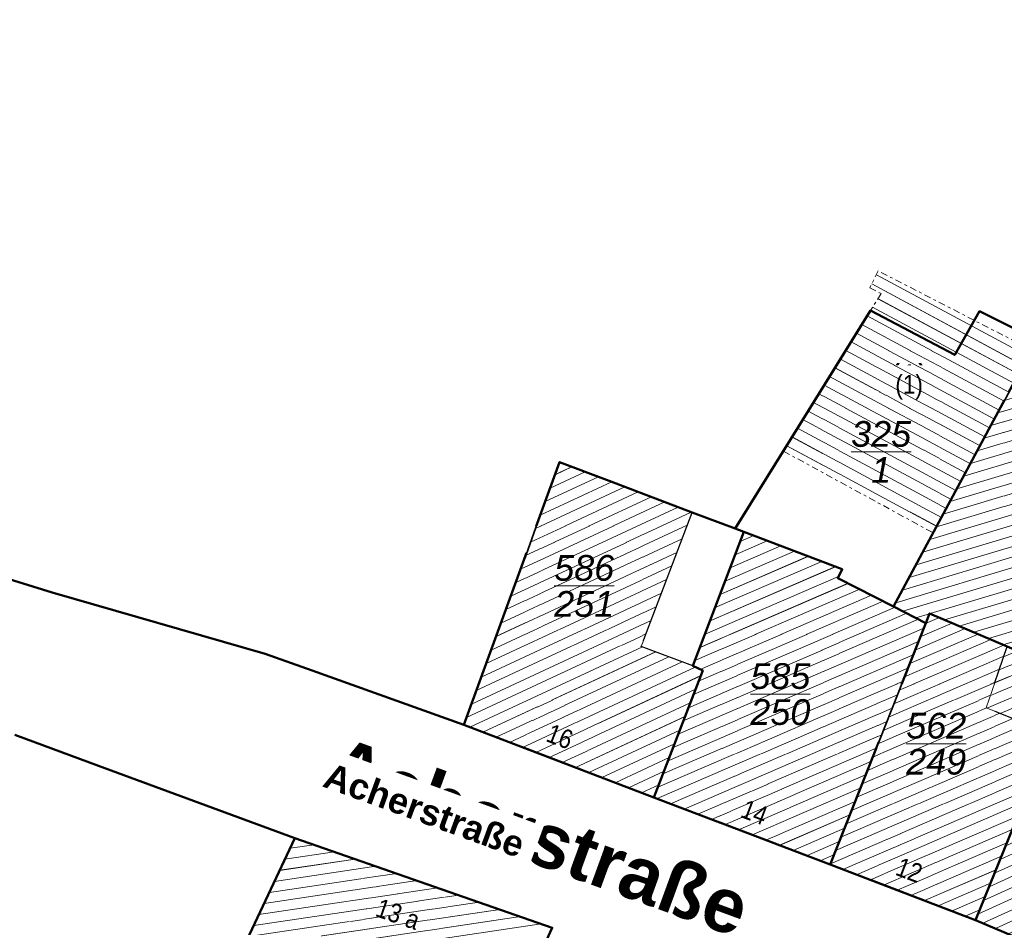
# Model space of a CAD drawing. Header units: millimetres. Extents: x 32365810 to 32368499, y 5620272 to 5622478.
# Tile 81 of 249: x 32366451 to 32366487, y 5620742 to 5620776. Entities that reach past the tile are written whole.
import ezdxf

# ---------------------------------------------------------------- set-up
doc = ezdxf.new("R2010")
doc.units = ezdxf.units.MM
for name, pattern in [('1600.1047', [0]), ('1600.2028', [0]), ('1600.2505', [0]), ('1600.8201', [0.5, 0.25, -0.125, 0, -0.125])]:
    doc.linetypes.add(name, pattern=pattern)
doc.layers.get('0').update_dxf_attribs({"color": 1, "linetype": 'CONTINUOUS'})
for name, color, linetype in [('_K_Ebene 32', 251, 'CONTINUOUS'), ('_K_Gebäude', 251, 'CONTINUOUS'), ('_K_Lagebezeichnungen', 251, 'CONTINUOUS'), ('Ebene 32', 7, 'CONTINUOUS')]:
    doc.layers.add(name, color=color, linetype=linetype)
doc.layers.add('_K_Flurstücke_Grenzpunkte', color=251, linetype='CONTINUOUS', lineweight=50)
for name, color, linetype, transparency in [('Flurstücke_Grenzpunkte', 11, 'CONTINUOUS', 0.75), ('Gebäude', 31, 'CONTINUOUS', 0.75), ('Lagebezeichnungen', 12, 'CONTINUOUS', 0.75)]:
    doc.layers.add(name, color=color, linetype=linetype, transparency=transparency)
doc.styles.add('Flurstücksnummer - K 10 700', font='ariali.ttf')
doc.styles.add('Hausnummern NRW', font='arial.ttf', dxfattribs={"width": 0.85})
doc.styles.add('Name - Bauwerken u. Einrichtungen - F 10', font='arialbd.ttf')

# ---------------------------------------------------------------- blocks, each defined once
blk = doc.blocks.new('O968')
at = {"layer": 'Flurstücke_Grenzpunkte', "color": 7, "linetype": '1600.2028', "lineweight": 35}
for p, q in [((32365984.665, 5622111.432), (32365984.525, 5622111.077)), ((32365987.528, 5622110.211), (32365984.665, 5622111.432)), ((32365984.525, 5622111.077), (32365980.988, 5622102.155)), ((32365988.984, 5622109.591), (32365987.528, 5622110.211)), ((32365988.801, 5622109.251), (32365988.984, 5622109.591)), ((32365989.936, 5622108.92), (32365988.801, 5622109.251)), ((32365989.149, 5622106.979), (32365989.936, 5622108.92)), ((32365988.82, 5622106.167), (32365989.149, 5622106.979)), ((32365986.362, 5622100.105), (32365988.82, 5622106.167)), ((32365980.988, 5622102.155), (32365986.362, 5622100.105))]:
    blk.add_line(p, q, dxfattribs=at)
at = {"layer": 'Flurstücke_Grenzpunkte', "color": 7, "lineweight": 18, "insert": (32365984.909, 5622106.621), "char_height": 0.95, "attachment_point": 5, "line_spacing_factor": 0.69, "style": 'Flurstücksnummer - K 10 700', "bg_fill": 2}
blk.add_mtext('\\S562/249;', dxfattribs=at)
blk = doc.blocks.new('O982')
at = {"layer": 'Flurstücke_Grenzpunkte', "color": 7, "linetype": '1600.2028', "lineweight": 35}
for p, q in [((32365989.149, 5622106.979), (32365989.936, 5622108.92)), ((32365992.39, 5622107.93), (32365989.936, 5622108.92)), ((32365993.935, 5622107.308), (32365992.39, 5622107.93)), ((32365993.935, 5622107.308), (32365995.527, 5622106.666)), ((32365988.82, 5622106.167), (32365989.149, 5622106.979)), ((32365995.527, 5622106.666), (32365992.176, 5622097.646)), ((32365986.362, 5622100.105), (32365988.82, 5622106.167)), ((32365986.362, 5622100.105), (32365992.176, 5622097.646))]:
    blk.add_line(p, q, dxfattribs=at)
at = {"layer": 'Flurstücke_Grenzpunkte', "color": 7, "lineweight": 18, "insert": (32365990.917, 5622102.262), "char_height": 0.95, "attachment_point": 8, "line_spacing_factor": 0.69, "style": 'Flurstücksnummer - K 10 700', "bg_fill": 2}
blk.add_mtext('1259', dxfattribs=at)
blk = doc.blocks.new('O992')
at = {"layer": 'Flurstücke_Grenzpunkte', "color": 7, "linetype": '1600.2028', "lineweight": 35}
for p, q in [((32365961.228, 5622103.136), (32365956.504, 5622093.117)), ((32365970.728, 5622099.825), (32365961.228, 5622103.136))]:
    blk.add_line(p, q, dxfattribs=at)
blk = doc.blocks.new('O1065')
at = {"layer": 'Flurstücke_Grenzpunkte', "color": 7, "linetype": '1600.2028', "lineweight": 35}
for p, q in [((32365994.993, 5622133.359), (32365988.631, 5622121.531)), ((32366000.648, 5622131.201), (32365994.993, 5622133.359)), ((32365993.753, 5622118.426), (32366000.648, 5622131.201)), ((32365988.631, 5622121.531), (32365988.434, 5622121.164)), ((32365988.434, 5622121.164), (32365983.337, 5622111.685)), ((32365988.984, 5622109.591), (32365993.753, 5622118.426)), ((32365983.337, 5622111.685), (32365984.525, 5622111.077)), ((32365984.665, 5622111.432), (32365984.525, 5622111.077)), ((32365987.528, 5622110.211), (32365984.665, 5622111.432)), ((32365988.984, 5622109.591), (32365987.528, 5622110.211))]:
    blk.add_line(p, q, dxfattribs=at)
at = {"layer": 'Flurstücke_Grenzpunkte', "color": 7, "lineweight": 18, "insert": (32365989.565, 5622117.416), "char_height": 0.95, "attachment_point": 5, "line_spacing_factor": 0.69, "style": 'Flurstücksnummer - K 10 700', "bg_fill": 2}
blk.add_mtext('\\S325/2;', dxfattribs=at)
blk = doc.blocks.new('O1370')
at = {"layer": 'Flurstücke_Grenzpunkte', "color": 7, "linetype": '1600.2028', "lineweight": 35}
for p, q in [((32365971.001, 5622117.02), (32365967.461, 5622107.313)), ((32365972.837, 5622116.324), (32365971.001, 5622117.02)), ((32365975.893, 5622115.165), (32365972.837, 5622116.324)), ((32365977.481, 5622114.564), (32365975.893, 5622115.165)), ((32365975.924, 5622109.491), (32365977.805, 5622114.442)), ((32365977.805, 5622114.442), (32365977.481, 5622114.564)), ((32365974.484, 5622104.635), (32365976.285, 5622109.323)), ((32365976.285, 5622109.323), (32365975.924, 5622109.491)), ((32365967.461, 5622107.313), (32365974.484, 5622104.635))]:
    blk.add_line(p, q, dxfattribs=at)
at = {"layer": 'Flurstücke_Grenzpunkte', "color": 7, "lineweight": 18, "insert": (32365971.909, 5622112.448), "char_height": 0.95, "attachment_point": 5, "line_spacing_factor": 0.69, "style": 'Flurstücksnummer - K 10 700', "bg_fill": 2}
blk.add_mtext('\\S586/251;', dxfattribs=at)
blk = doc.blocks.new('O1556')
at = {"layer": 'Flurstücke_Grenzpunkte', "color": 7, "linetype": '1600.2028', "lineweight": 35}
for p, q in [((32365952.255, 5622112.21), (32365947.769, 5622113.591)), ((32365960.129, 5622109.941), (32365952.255, 5622112.21)), ((32365961.861, 5622109.32), (32365960.129, 5622109.941)), ((32365967.461, 5622107.313), (32365961.861, 5622109.32)), ((32365967.461, 5622107.313), (32365974.484, 5622104.635)), ((32365950.88, 5622106.946), (32365951.649, 5622106.663)), ((32365951.649, 5622106.663), (32365954.2, 5622105.723)), ((32365954.2, 5622105.723), (32365961.228, 5622103.136)), ((32365980.988, 5622102.155), (32365974.484, 5622104.635)), ((32365970.728, 5622099.825), (32365961.228, 5622103.136)), ((32365980.988, 5622102.155), (32365986.362, 5622100.105)), ((32365986.362, 5622100.105), (32365992.176, 5622097.646))]:
    blk.add_line(p, q, dxfattribs=at)
blk = doc.blocks.new('O1596')
at = {"layer": 'Flurstücke_Grenzpunkte', "color": 7, "linetype": '1600.2028', "lineweight": 35}
for p, q in [((32365982.488, 5622122.623), (32365979.813, 5622118.316)), ((32365985.593, 5622120.981), (32365982.488, 5622122.623)), ((32365986.512, 5622122.593), (32365985.593, 5622120.981)), ((32365988.631, 5622121.531), (32365986.512, 5622122.593)), ((32365988.631, 5622121.531), (32365988.434, 5622121.164)), ((32365988.434, 5622121.164), (32365983.337, 5622111.685)), ((32365979.813, 5622118.316), (32365977.481, 5622114.564)), ((32365977.805, 5622114.442), (32365977.481, 5622114.564)), ((32365977.805, 5622114.442), (32365981.442, 5622113.063)), ((32365981.442, 5622113.063), (32365981.272, 5622112.74)), ((32365981.272, 5622112.74), (32365983.337, 5622111.685))]:
    blk.add_line(p, q, dxfattribs=at)
at = {"layer": 'Flurstücke_Grenzpunkte', "color": 7, "lineweight": 18, "insert": (32365982.875, 5622117.395), "char_height": 0.95, "attachment_point": 5, "line_spacing_factor": 0.69, "style": 'Flurstücksnummer - K 10 700', "bg_fill": 2}
blk.add_mtext('\\S325/1;', dxfattribs=at)
blk = doc.blocks.new('O1971')
at = {"layer": 'Flurstücke_Grenzpunkte', "color": 7, "linetype": '1600.2028', "lineweight": 35}
for p, q in [((32365975.924, 5622109.491), (32365977.805, 5622114.442)), ((32365977.805, 5622114.442), (32365981.442, 5622113.063)), ((32365981.442, 5622113.063), (32365981.272, 5622112.74)), ((32365981.272, 5622112.74), (32365983.337, 5622111.685)), ((32365983.337, 5622111.685), (32365984.525, 5622111.077)), ((32365984.525, 5622111.077), (32365980.988, 5622102.155)), ((32365974.484, 5622104.635), (32365976.285, 5622109.323)), ((32365976.285, 5622109.323), (32365975.924, 5622109.491)), ((32365980.988, 5622102.155), (32365974.484, 5622104.635))]:
    blk.add_line(p, q, dxfattribs=at)
at = {"layer": 'Flurstücke_Grenzpunkte', "color": 7, "lineweight": 18, "insert": (32365979.153, 5622108.454), "char_height": 0.95, "attachment_point": 5, "line_spacing_factor": 0.69, "style": 'Flurstücksnummer - K 10 700', "bg_fill": 2}
blk.add_mtext('\\S585/250;', dxfattribs=at)
blk = doc.blocks.new('O2193')
at = {"layer": 'Gebäude', "color": 7, "linetype": '1600.2505', "lineweight": 18}
for p, q in [((32365977.805, 5622114.442), (32365975.924, 5622109.491)), ((32365981.442, 5622113.063), (32365977.805, 5622114.442)), ((32365981.272, 5622112.74), (32365981.442, 5622113.063)), ((32365983.337, 5622111.685), (32365981.272, 5622112.74)), ((32365984.525, 5622111.077), (32365983.337, 5622111.685)), ((32365980.988, 5622102.155), (32365984.525, 5622111.077)), ((32365976.285, 5622109.323), (32365974.484, 5622104.635)), ((32365975.924, 5622109.491), (32365976.285, 5622109.323)), ((32365974.484, 5622104.635), (32365980.988, 5622102.155))]:
    blk.add_line(p, q, dxfattribs=at)
at = {"layer": 'Lagebezeichnungen', "color": 7, "lineweight": 18, "insert": (32365978.074, 5622103.76), "char_height": 0.7, "attachment_point": 8, "rotation": 339.135, "line_spacing_factor": 0.69, "style": 'Hausnummern NRW', "bg_fill": 2}
blk.add_mtext('14', dxfattribs=at)
blk = doc.blocks.new('O2304')
at = {"layer": 'Gebäude', "color": 7, "linetype": '1600.2505', "lineweight": 18}
for p, q in [((32365971.001, 5622117.02), (32365967.461, 5622107.313)), ((32365972.837, 5622116.324), (32365971.001, 5622117.02)), ((32365975.893, 5622115.165), (32365972.837, 5622116.324)), ((32365974.015, 5622110.216), (32365975.893, 5622115.165)), ((32365975.924, 5622109.491), (32365974.015, 5622110.216)), ((32365976.285, 5622109.323), (32365974.484, 5622104.635)), ((32365975.924, 5622109.491), (32365976.285, 5622109.323)), ((32365967.461, 5622107.313), (32365974.484, 5622104.635))]:
    blk.add_line(p, q, dxfattribs=at)
at = {"layer": 'Lagebezeichnungen', "color": 7, "lineweight": 18, "insert": (32365970.884, 5622106.553), "char_height": 0.7, "attachment_point": 8, "rotation": 339.135, "line_spacing_factor": 0.69, "style": 'Hausnummern NRW', "bg_fill": 2}
blk.add_mtext('16', dxfattribs=at)
blk = doc.blocks.new('O2479')
at = {"layer": 'Gebäude', "color": 7, "linetype": '1600.2505', "lineweight": 18}
for p, q in [((32365987.528, 5622110.211), (32365986.76, 5622107.948)), ((32365988.984, 5622109.591), (32365987.528, 5622110.211)), ((32365988.801, 5622109.251), (32365988.984, 5622109.591)), ((32365989.936, 5622108.92), (32365988.801, 5622109.251)), ((32365989.149, 5622106.979), (32365989.936, 5622108.92)), ((32365986.76, 5622107.948), (32365989.149, 5622106.979))]:
    blk.add_line(p, q, dxfattribs=at)
at = {"layer": 'Ebene 32', "color": 7, "lineweight": 18, "insert": (32365988.47, 5622108.441), "char_height": 0.7, "attachment_point": 8, "line_spacing_factor": 0.69, "style": 'Hausnummern NRW', "bg_fill": 2}
blk.add_mtext('(1)', dxfattribs=at)
blk = doc.blocks.new('O2648')
at = {"layer": 'Gebäude', "color": 7, "linetype": '1600.2505', "lineweight": 18}
for p, q in [((32365984.665, 5622111.432), (32365984.525, 5622111.077)), ((32365987.528, 5622110.211), (32365984.665, 5622111.432)), ((32365980.988, 5622102.155), (32365984.525, 5622111.077)), ((32365987.528, 5622110.211), (32365986.76, 5622107.948)), ((32365986.76, 5622107.948), (32365989.149, 5622106.979)), ((32365988.82, 5622106.167), (32365989.149, 5622106.979)), ((32365986.362, 5622100.105), (32365988.82, 5622106.167)), ((32365980.988, 5622102.155), (32365986.362, 5622100.105))]:
    blk.add_line(p, q, dxfattribs=at)
at = {"layer": 'Lagebezeichnungen', "color": 7, "lineweight": 18, "insert": (32365983.791, 5622101.627), "char_height": 0.7, "attachment_point": 8, "rotation": 339.135, "line_spacing_factor": 0.69, "style": 'Hausnummern NRW', "bg_fill": 2}
blk.add_mtext('12', dxfattribs=at)
blk = doc.blocks.new('O2768')
at = {"layer": 'Gebäude', "color": 7, "linetype": '1600.8201', "lineweight": 18}
for p, q in [((32365982.771, 5622124.08), (32365982.453, 5622123.461)), ((32365988.434, 5622121.164), (32365982.771, 5622124.08)), ((32365982.453, 5622123.461), (32365982.873, 5622123.243)), ((32365982.873, 5622123.243), (32365982.488, 5622122.623)), ((32365982.488, 5622122.623), (32365979.813, 5622118.316)), ((32365984.797, 5622114.407), (32365988.434, 5622121.164)), ((32365979.813, 5622118.316), (32365979.27, 5622117.424)), ((32365979.27, 5622117.424), (32365984.797, 5622114.407))]:
    blk.add_line(p, q, dxfattribs=at)
at = {"layer": 'Ebene 32', "color": 7, "lineweight": 18, "insert": (32365983.909, 5622119.332), "char_height": 0.7, "attachment_point": 8, "line_spacing_factor": 0.69, "style": 'Hausnummern NRW', "bg_fill": 2}
blk.add_mtext('(1)', dxfattribs=at)
blk = doc.blocks.new('O2911')
at = {"layer": 'Gebäude', "color": 7, "linetype": '1600.2505', "lineweight": 18}
for p, q in [((32365961.228, 5622103.136), (32365956.504, 5622093.117)), ((32365970.728, 5622099.825), (32365961.228, 5622103.136))]:
    blk.add_line(p, q, dxfattribs=at)
at = {"layer": 'Lagebezeichnungen', "color": 7, "lineweight": 18, "insert": (32365964.914, 5622099.991), "char_height": 0.7, "attachment_point": 8, "rotation": 340.786, "line_spacing_factor": 0.69, "style": 'Hausnummern NRW', "bg_fill": 2}
blk.add_mtext('13 a', dxfattribs=at)
blk = doc.blocks.new('O3137')
at = {"layer": 'Gebäude', "color": 7, "linetype": '1600.2505', "lineweight": 18}
for p, q in [((32365992.39, 5622107.93), (32365991.338, 5622105.323)), ((32365992.39, 5622107.93), (32365993.935, 5622107.308)), ((32365995.527, 5622106.666), (32365993.935, 5622107.308)), ((32365992.176, 5622097.646), (32365995.527, 5622106.666)), ((32365986.362, 5622100.105), (32365988.82, 5622106.167)), ((32365991.338, 5622105.323), (32365988.82, 5622106.167)), ((32365986.362, 5622100.105), (32365992.176, 5622097.646))]:
    blk.add_line(p, q, dxfattribs=at)
at = {"layer": 'Lagebezeichnungen', "color": 7, "lineweight": 18, "insert": (32365989.7, 5622099.286), "char_height": 0.7, "attachment_point": 8, "rotation": 337.102, "line_spacing_factor": 0.69, "style": 'Hausnummern NRW', "bg_fill": 2}
blk.add_mtext('10', dxfattribs=at)
blk = doc.blocks.new('O3211')
at = {"layer": 'Gebäude', "color": 7, "linetype": '1600.2505', "lineweight": 18}
for p, q in [((32365988.434, 5622121.164), (32365983.337, 5622111.685)), ((32365988.434, 5622121.164), (32365993.753, 5622118.426)), ((32365993.753, 5622118.426), (32365988.984, 5622109.591)), ((32365984.525, 5622111.077), (32365983.337, 5622111.685)), ((32365984.665, 5622111.432), (32365984.525, 5622111.077)), ((32365987.528, 5622110.211), (32365984.665, 5622111.432)), ((32365988.984, 5622109.591), (32365987.528, 5622110.211))]:
    blk.add_line(p, q, dxfattribs=at)
at = {"layer": 'Ebene 32', "color": 7, "lineweight": 18, "insert": (32365988.554, 5622115.441), "char_height": 0.7, "attachment_point": 8, "line_spacing_factor": 0.69, "style": 'Hausnummern NRW', "bg_fill": 2}
blk.add_mtext('(1)', dxfattribs=at)
blk = doc.blocks.new('*X1095')
at = {"color": 253, "linetype": '1600.1047', "lineweight": 18, "true_color": 0xb2b2b2}
for p, q in [((32365978.168478, 5622114.304184), (32365977.67094, 5622114.089138)), ((32365979.175477, 5622113.922372), (32365977.299531, 5622113.111551)), ((32365978.671978, 5622114.113278), (32365977.485235, 5622113.600344)), ((32365979.678977, 5622113.731465), (32365977.113827, 5622112.622757)), ((32365980.685976, 5622113.349653), (32365976.742419, 5622111.645169)), ((32365980.182476, 5622113.540559), (32365976.928123, 5622112.133963)), ((32365981.189475, 5622113.158747), (32365976.556715, 5622111.156376)), ((32365981.656515, 5622112.543553), (32365976.185307, 5622110.178788)), ((32365981.303263, 5622112.799399), (32365976.371011, 5622110.667582)), ((32365982.089684, 5622112.322249), (32365975.999603, 5622109.689995)), ((32365982.956022, 5622111.87964), (32365976.134497, 5622108.931241)), ((32365982.522853, 5622112.100944), (32365976.193845, 5622109.365421)), ((32365983.821904, 5622111.436834), (32365975.758108, 5622107.951501)), ((32365983.389143, 5622111.658314), (32365975.946303, 5622108.441371)), ((32365984.254665, 5622111.215353), (32365975.569913, 5622107.461631)), ((32365984.451645, 5622110.891962), (32365975.381719, 5622106.971761)), ((32365984.2562, 5622110.398959), (32365975.193524, 5622106.48189)), ((32365984.060756, 5622109.905955), (32365975.00533, 5622105.99202)), ((32365983.865312, 5622109.412952), (32365974.817135, 5622105.50215)), ((32365983.669867, 5622108.919948), (32365974.628941, 5622105.01228)), ((32365983.474423, 5622108.426944), (32365974.599417, 5622104.590991)), ((32365983.278979, 5622107.933941), (32365975.101589, 5622104.399511)), ((32365983.083535, 5622107.440937), (32365975.603761, 5622104.208031)), ((32365982.88809, 5622106.947934), (32365976.105933, 5622104.016551)), ((32365982.692646, 5622106.45493), (32365976.608105, 5622103.825071)), ((32365982.497202, 5622105.961926), (32365977.110277, 5622103.633591)), ((32365982.301757, 5622105.468923), (32365977.612449, 5622103.44211)), ((32365982.106313, 5622104.975919), (32365978.114621, 5622103.25063)), ((32365981.910869, 5622104.482915), (32365978.616793, 5622103.05915)), ((32365981.715425, 5622103.989912), (32365979.118965, 5622102.86767)), ((32365981.51998, 5622103.496908), (32365979.621136, 5622102.67619)), ((32365981.324536, 5622103.003905), (32365980.123308, 5622102.48471)), ((32365981.129092, 5622102.510901), (32365980.62548, 5622102.29323))]:
    blk.add_line(p, q, dxfattribs=at)
blk = doc.blocks.new('*X1127')
at = {"color": 253, "linetype": '1600.1047', "lineweight": 18, "true_color": 0xb2b2b2}
for p, q in [((32365971.456721, 5622116.847243), (32365970.831922, 5622116.556373)), ((32365972.436197, 5622116.475939), (32365970.468525, 5622115.559906)), ((32365971.946459, 5622116.661591), (32365970.650223, 5622116.058139)), ((32365973.415556, 5622116.10458), (32365970.105128, 5622114.563438)), ((32365972.925916, 5622116.290278), (32365970.286827, 5622115.061672)), ((32365973.905196, 5622115.918883), (32365969.92343, 5622114.065205)), ((32365974.884475, 5622115.547487), (32365969.560033, 5622113.068738)), ((32365974.394835, 5622115.733185), (32365969.741731, 5622113.566971)), ((32365975.863754, 5622115.176091), (32365969.196636, 5622112.07227)), ((32365975.374115, 5622115.361789), (32365969.378334, 5622112.570504)), ((32365975.713741, 5622114.692609), (32365969.014937, 5622111.574037)), ((32365975.523096, 5622114.19021), (32365968.833239, 5622111.075803)), ((32365975.33245, 5622113.687811), (32365968.65154, 5622110.57757)), ((32365975.141805, 5622113.185412), (32365968.469842, 5622110.079336)), ((32365974.951159, 5622112.683013), (32365968.288144, 5622109.581103)), ((32365974.760513, 5622112.180615), (32365968.106445, 5622109.082869)), ((32365974.569868, 5622111.678216), (32365967.924747, 5622108.584635)), ((32365974.379222, 5622111.175817), (32365967.743048, 5622108.086402)), ((32365974.188577, 5622110.673418), (32365967.56135, 5622107.588168)), ((32365974.058811, 5622110.199361), (32365967.679683, 5622107.229612)), ((32365974.548146, 5622110.013522), (32365968.168129, 5622107.043358)), ((32365975.037481, 5622109.827682), (32365968.656575, 5622106.857105)), ((32365975.526816, 5622109.641842), (32365969.145021, 5622106.670851)), ((32365976.007678, 5622109.452058), (32365969.633467, 5622106.484598)), ((32365976.212258, 5622109.133654), (32365970.121913, 5622106.298345)), ((32365976.018736, 5622108.629916), (32365970.610359, 5622106.112091)), ((32365975.825214, 5622108.126178), (32365971.098805, 5622105.925838)), ((32365975.631692, 5622107.62244), (32365971.587251, 5622105.739584)), ((32365975.438169, 5622107.118701), (32365972.075697, 5622105.553331)), ((32365975.244647, 5622106.614963), (32365972.564143, 5622105.367077)), ((32365975.051125, 5622106.111225), (32365973.052589, 5622105.180824)), ((32365974.857603, 5622105.607487), (32365973.541035, 5622104.99457)), ((32365974.66408, 5622105.103749), (32365974.029481, 5622104.808317))]:
    blk.add_line(p, q, dxfattribs=at)
blk = doc.blocks.new('*X1178')
at = {"color": 253, "linetype": '1600.1047', "lineweight": 18, "true_color": 0xb2b2b2}
for p, q in [((32365987.397188, 5622109.825548), (32365987.916991, 5622110.045358)), ((32365987.074532, 5622108.874804), (32365988.876463, 5622109.636792)), ((32365987.23586, 5622109.350176), (32365988.396727, 5622109.841075)), ((32365986.913203, 5622108.399431), (32365988.875556, 5622109.229257)), ((32365986.78475, 5622107.937961), (32365989.445394, 5622109.063075)), ((32365987.276192, 5622107.738628), (32365989.908296, 5622108.851673)), ((32365987.767634, 5622107.539295), (32365989.70905, 5622108.360267)), ((32365988.259076, 5622107.339961), (32365989.509804, 5622107.86886)), ((32365988.750518, 5622107.140628), (32365989.310557, 5622107.377453))]:
    blk.add_line(p, q, dxfattribs=at)
blk = doc.blocks.new('*X1228')
at = {"color": 253, "linetype": '1600.1047', "lineweight": 18, "true_color": 0xb2b2b2}
for p, q in [((32365985.502742, 5622111.074723), (32365984.321735, 5622110.564269)), ((32365985.026987, 5622111.277621), (32365984.517179, 5622111.057273)), ((32365986.454252, 5622110.668928), (32365983.930847, 5622109.578262)), ((32365985.978497, 5622110.871825), (32365984.126291, 5622110.071265)), ((32365986.930007, 5622110.46603), (32365983.735402, 5622109.085258)), ((32365987.405762, 5622110.263132), (32365983.539958, 5622108.592254)), ((32365987.40727, 5622109.855255), (32365983.344514, 5622108.099251)), ((32365987.244794, 5622109.376501), (32365983.149069, 5622107.606247)), ((32365987.082318, 5622108.897747), (32365982.953625, 5622107.113244)), ((32365986.919842, 5622108.418992), (32365982.758181, 5622106.62024)), ((32365987.255509, 5622107.747017), (32365982.367292, 5622105.634233)), ((32365986.767905, 5622107.944794), (32365982.562737, 5622106.127236)), ((32365987.743113, 5622107.54924), (32365982.171848, 5622105.141229)), ((32365988.718321, 5622107.153687), (32365981.780959, 5622104.155222)), ((32365988.230717, 5622107.351464), (32365981.976404, 5622104.648226)), ((32365989.125573, 5622106.921181), (32365981.585515, 5622103.662218)), ((32365988.924907, 5622106.425921), (32365981.390071, 5622103.169215)), ((32365988.724154, 5622105.930622), (32365981.194627, 5622102.676211)), ((32365988.523306, 5622105.435283), (32365980.999182, 5622102.183207)), ((32365988.322457, 5622104.939943), (32365981.461345, 5622101.974435)), ((32365988.121608, 5622104.444604), (32365981.963417, 5622101.782911)), ((32365987.92076, 5622103.949264), (32365982.465488, 5622101.591388)), ((32365987.719911, 5622103.453925), (32365982.96756, 5622101.399864)), ((32365987.519062, 5622102.958585), (32365983.469632, 5622101.208341)), ((32365987.318214, 5622102.463246), (32365983.971703, 5622101.016818)), ((32365987.117365, 5622101.967906), (32365984.473775, 5622100.825294)), ((32365986.916517, 5622101.472567), (32365984.975847, 5622100.633771)), ((32365986.715668, 5622100.977227), (32365985.477918, 5622100.442247)), ((32365986.514819, 5622100.481888), (32365985.97999, 5622100.250724))]:
    blk.add_line(p, q, dxfattribs=at)
blk = doc.blocks.new('*X1262')
at = {"color": 253, "linetype": '1600.1047', "lineweight": 18, "true_color": 0xb2b2b2}
for p, q in [((32365988.303982, 5622120.922447), (32365982.698795, 5622123.939449)), ((32365988.126247, 5622120.592242), (32365982.527404, 5622123.60583)), ((32365987.948512, 5622120.262037), (32365982.757085, 5622123.056332)), ((32365987.770777, 5622119.931832), (32365982.55888, 5622122.737145)), ((32365987.593042, 5622119.601627), (32365982.360658, 5622122.417968)), ((32365987.415307, 5622119.271422), (32365982.162426, 5622122.098795)), ((32365987.237572, 5622118.941217), (32365981.964194, 5622121.779623)), ((32365987.059837, 5622118.611012), (32365981.765962, 5622121.460451)), ((32365986.882102, 5622118.280807), (32365981.56773, 5622121.141279)), ((32365986.526632, 5622117.620398), (32365981.171265, 5622120.502934)), ((32365986.704367, 5622117.950602), (32365981.369497, 5622120.822106)), ((32365986.348897, 5622117.290193), (32365980.973033, 5622120.183762)), ((32365986.171163, 5622116.959988), (32365980.774801, 5622119.86459)), ((32365985.993428, 5622116.629783), (32365980.576569, 5622119.545417)), ((32365985.815693, 5622116.299578), (32365980.378337, 5622119.226245)), ((32365985.637958, 5622115.969373), (32365980.180105, 5622118.907073)), ((32365985.460223, 5622115.639168), (32365979.981872, 5622118.5879)), ((32365985.104753, 5622114.978758), (32365979.588813, 5622117.947723)), ((32365985.282488, 5622115.308963), (32365979.78408, 5622118.268492)), ((32365984.927018, 5622114.648553), (32365979.393547, 5622117.626954))]:
    blk.add_line(p, q, dxfattribs=at)
blk = doc.blocks.new('*X1304')
at = {"color": 253, "linetype": '1600.1047', "lineweight": 18, "true_color": 0xb2b2b2}
for p, q in [((32365961.93055, 5622102.891143), (32365961.050773, 5622102.760125)), ((32365963.454872, 5622102.359876), (32365960.666245, 5622101.944589)), ((32365962.692711, 5622102.62551), (32365960.858509, 5622102.352357)), ((32365964.217033, 5622102.094243), (32365960.473981, 5622101.536821)), ((32365965.741355, 5622101.562977), (32365960.089452, 5622100.721286)), ((32365964.979194, 5622101.82861), (32365960.281716, 5622101.129054)), ((32365966.503516, 5622101.297344), (32365959.897188, 5622100.313518)), ((32365967.265677, 5622101.031711), (32365959.704924, 5622099.90575)), ((32365968.789999, 5622100.500444), (32365959.320395, 5622099.090214)), ((32365968.027838, 5622100.766077), (32365959.51266, 5622099.497982)), ((32365969.55216, 5622100.234811), (32365959.128131, 5622098.682447)), ((32365970.314321, 5622099.969178), (32365958.935867, 5622098.274679))]:
    blk.add_line(p, q, dxfattribs=at)
blk = doc.blocks.new('*X1370')
at = {"color": 253, "linetype": '1600.1047', "lineweight": 18, "true_color": 0xb2b2b2}
for p, q in [((32365992.795683, 5622107.766676), (32365992.217105, 5622107.501542)), ((32365993.754047, 5622107.38085), (32365991.808667, 5622106.489377)), ((32365993.274865, 5622107.573763), (32365992.012886, 5622106.99546)), ((32365994.232994, 5622107.187829), (32365991.604448, 5622105.983294)), ((32365995.190604, 5622106.801657), (32365987.6822, 5622103.360921)), ((32365994.711799, 5622106.994743), (32365991.400229, 5622105.477212)), ((32365995.472069, 5622106.51814), (32365987.47677, 5622102.854283)), ((32365995.28738, 5622106.021007), (32365987.271341, 5622102.347646)), ((32365989.100029, 5622106.073138), (32365988.709349, 5622105.894108)), ((32365990.139805, 5622105.724619), (32365988.298489, 5622104.880833)), ((32365989.619917, 5622105.898878), (32365988.503919, 5622105.387471)), ((32365995.102691, 5622105.523874), (32365987.065911, 5622101.841009)), ((32365991.179582, 5622105.3761), (32365987.88763, 5622103.867558)), ((32365990.659693, 5622105.550359), (32365988.09306, 5622104.374196)), ((32365994.918003, 5622105.026741), (32365986.860481, 5622101.334371)), ((32365994.733314, 5622104.529608), (32365986.655052, 5622100.827734)), ((32365994.548625, 5622104.032475), (32365986.449622, 5622100.321096)), ((32365994.363936, 5622103.535342), (32365986.630448, 5622099.991461)), ((32365994.179248, 5622103.038209), (32365987.098561, 5622099.793475)), ((32365993.994559, 5622102.541077), (32365987.566674, 5622099.59549)), ((32365993.80987, 5622102.043944), (32365988.034787, 5622099.397504)), ((32365993.625181, 5622101.546811), (32365988.502899, 5622099.199518)), ((32365993.440493, 5622101.049678), (32365988.971012, 5622099.001532)), ((32365993.255804, 5622100.552545), (32365989.439125, 5622098.803547)), ((32365993.071115, 5622100.055412), (32365989.907237, 5622098.605561)), ((32365992.886427, 5622099.558279), (32365990.37535, 5622098.407575)), ((32365992.701738, 5622099.061146), (32365990.843463, 5622098.209589)), ((32365992.517049, 5622098.564014), (32365991.311576, 5622098.011604)), ((32365992.33236, 5622098.066881), (32365991.779688, 5622097.813618))]:
    blk.add_line(p, q, dxfattribs=at)
blk = doc.blocks.new('*X1393')
at = {"color": 253, "linetype": '1600.1047', "lineweight": 18, "true_color": 0xb2b2b2}
for p, q in [((32365988.908689, 5622120.91965), (32365988.185741, 5622120.702308)), ((32365989.388924, 5622120.672445), (32365987.934582, 5622120.235221)), ((32365990.349394, 5622120.178035), (32365987.432263, 5622119.301048)), ((32365989.869159, 5622120.42524), (32365987.683422, 5622119.768135)), ((32365990.82963, 5622119.930829), (32365987.181103, 5622118.833961)), ((32365991.7901, 5622119.436419), (32365986.678785, 5622117.899788)), ((32365991.309865, 5622119.683624), (32365986.929944, 5622118.366875)), ((32365992.270335, 5622119.189214), (32365986.427625, 5622117.432701)), ((32365993.230806, 5622118.694804), (32365985.925306, 5622116.498528)), ((32365992.750571, 5622118.942009), (32365986.176466, 5622116.965615)), ((32365993.711041, 5622118.447599), (32365985.674147, 5622116.031441)), ((32365993.522731, 5622117.999407), (32365985.422987, 5622115.564355)), ((32365993.270418, 5622117.531973), (32365985.171828, 5622115.097268)), ((32365993.018104, 5622117.064539), (32365984.920668, 5622114.630182)), ((32365992.76579, 5622116.597106), (32365984.669509, 5622114.163095)), ((32365992.513477, 5622116.129672), (32365984.418349, 5622113.696008)), ((32365992.261163, 5622115.662238), (32365984.16719, 5622113.228922)), ((32365992.008849, 5622115.194805), (32365983.91603, 5622112.761835)), ((32365991.756536, 5622114.727371), (32365983.664871, 5622112.294748)), ((32365991.504222, 5622114.259938), (32365983.413711, 5622111.827662)), ((32365991.251909, 5622113.792504), (32365983.671779, 5622111.513665)), ((32365990.999595, 5622113.32507), (32365984.680567, 5622111.425361)), ((32365990.747281, 5622112.857637), (32365985.219111, 5622111.195685)), ((32365990.494968, 5622112.390203), (32365985.757654, 5622110.966009)), ((32365990.242654, 5622111.922769), (32365986.296198, 5622110.736334)), ((32365984.659936, 5622111.419158), (32365984.153772, 5622111.266989)), ((32365989.99034, 5622111.455336), (32365986.834741, 5622110.506658)), ((32365989.738027, 5622110.987902), (32365987.373285, 5622110.276982)), ((32365989.485713, 5622110.520468), (32365987.912173, 5622110.04741)), ((32365989.233399, 5622110.053035), (32365988.451199, 5622109.817879))]:
    blk.add_line(p, q, dxfattribs=at)

msp = doc.modelspace()

# ---------------------------------------------------------------- linework, layer by layer
at = {"layer": '_K_Flurstücke_Grenzpunkte', "linetype": '1600.2028'}
for points in [[(32366481.097, 5620754.994), (32366483.162, 5620753.939), (32366488.259, 5620763.418), (32366488.456, 5620763.785), (32366486.337, 5620764.847), (32366485.418, 5620763.235), (32366482.313, 5620764.877), (32366479.638, 5620760.57), (32366477.306, 5620756.818), (32366477.63, 5620756.696), (32366481.267, 5620755.317)], [(32366474.309, 5620746.889), (32366476.11, 5620751.577), (32366475.749, 5620751.745), (32366477.63, 5620756.696), (32366477.306, 5620756.818), (32366475.718, 5620757.419), (32366472.662, 5620758.578), (32366470.826, 5620759.274), (32366467.286, 5620749.567)], [(32366476.11, 5620751.577), (32366475.749, 5620751.745), (32366477.63, 5620756.696), (32366481.267, 5620755.317), (32366481.097, 5620754.994), (32366483.162, 5620753.939), (32366484.35, 5620753.331), (32366480.813, 5620744.409), (32366474.309, 5620746.889)], [(32366489.761, 5620751.174), (32366492.215, 5620750.184), (32366493.76, 5620749.562), (32366495.352, 5620748.92), (32366492.001, 5620739.9), (32366486.187, 5620742.359), (32366488.645, 5620748.421), (32366488.974, 5620749.233)]]:
    msp.add_lwpolyline(points, close=True, dxfattribs=at)
at = {"layer": '_K_Gebäude', "linetype": '1600.1047', "lineweight": 18}
for p, q in [((32366488.129, 5620763.176), (32366482.524, 5620766.193)), ((32366487.952, 5620762.846), (32366482.353, 5620765.859)), ((32366487.774, 5620762.516), (32366482.583, 5620765.31)), ((32366487.596, 5620762.185), (32366482.384, 5620764.991)), ((32366487.418, 5620761.855), (32366482.186, 5620764.672)), ((32366487.241, 5620761.525), (32366481.988, 5620764.352)), ((32366487.063, 5620761.195), (32366481.79, 5620764.033)), ((32366486.885, 5620760.865), (32366481.591, 5620763.714)), ((32366486.53, 5620760.204), (32366481.195, 5620763.076)), ((32366486.708, 5620760.534), (32366481.393, 5620763.395)), ((32366486.352, 5620759.874), (32366480.997, 5620762.757)), ((32366486.174, 5620759.544), (32366480.798, 5620762.437)), ((32366485.997, 5620759.214), (32366480.6, 5620762.118)), ((32366490.655, 5620762.184), (32366487.007, 5620761.088)), ((32366485.819, 5620758.883), (32366480.402, 5620761.799)), ((32366491.616, 5620761.69), (32366486.504, 5620760.153)), ((32366491.135, 5620761.937), (32366486.755, 5620760.621)), ((32366485.641, 5620758.553), (32366480.204, 5620761.48)), ((32366492.096, 5620761.443), (32366486.253, 5620759.686)), ((32366485.463, 5620758.223), (32366480.006, 5620761.161)), ((32366493.056, 5620760.948), (32366485.751, 5620758.752)), ((32366492.576, 5620761.196), (32366486.002, 5620759.219)), ((32366485.108, 5620757.563), (32366479.61, 5620760.522)), ((32366485.286, 5620757.893), (32366479.807, 5620760.842)), ((32366493.536, 5620760.701), (32366485.5, 5620758.285)), ((32366484.93, 5620757.232), (32366479.414, 5620760.201)), ((32366493.348, 5620760.253), (32366485.248, 5620757.818)), ((32366484.752, 5620756.902), (32366479.219, 5620759.881)), ((32366493.096, 5620759.786), (32366484.997, 5620757.351)), ((32366471.282, 5620759.101), (32366470.657, 5620758.81)), ((32366492.844, 5620759.318), (32366484.746, 5620756.884)), ((32366472.262, 5620758.73), (32366470.294, 5620757.814)), ((32366471.772, 5620758.915), (32366470.476, 5620758.312)), ((32366492.591, 5620758.851), (32366484.495, 5620756.417)), ((32366473.241, 5620758.358), (32366469.931, 5620756.817)), ((32366472.751, 5620758.544), (32366470.112, 5620757.315)), ((32366492.339, 5620758.383), (32366484.244, 5620755.95)), ((32366474.22, 5620757.987), (32366469.567, 5620755.821)), ((32366473.731, 5620758.173), (32366469.749, 5620756.319)), ((32366475.2, 5620757.615), (32366469.204, 5620754.824)), ((32366474.71, 5620757.801), (32366469.385, 5620755.322)), ((32366492.087, 5620757.916), (32366483.993, 5620755.483)), ((32366475.689, 5620757.43), (32366469.022, 5620754.326)), ((32366491.834, 5620757.448), (32366483.741, 5620755.015)), ((32366475.539, 5620756.946), (32366468.84, 5620753.828)), ((32366491.582, 5620756.981), (32366483.49, 5620754.548)), ((32366477.994, 5620756.558), (32366477.496, 5620756.343)), ((32366491.33, 5620756.514), (32366483.239, 5620754.081)), ((32366475.349, 5620756.444), (32366468.659, 5620753.329)), ((32366479.001, 5620756.176), (32366477.125, 5620755.365)), ((32366478.497, 5620756.367), (32366477.311, 5620755.854)), ((32366475.158, 5620755.941), (32366468.477, 5620752.831)), ((32366480.008, 5620755.794), (32366476.754, 5620754.388)), ((32366479.504, 5620755.985), (32366476.939, 5620754.876)), ((32366491.077, 5620756.046), (32366483.497, 5620753.767)), ((32366474.967, 5620755.439), (32366468.295, 5620752.333)), ((32366481.015, 5620755.412), (32366476.382, 5620753.41)), ((32366480.511, 5620755.603), (32366476.568, 5620753.899)), ((32366490.825, 5620755.579), (32366484.506, 5620753.679)), ((32366481.129, 5620755.053), (32366476.196, 5620752.921)), ((32366490.573, 5620755.111), (32366485.045, 5620753.449)), ((32366474.777, 5620754.937), (32366468.114, 5620751.835)), ((32366481.482, 5620754.797), (32366476.011, 5620752.432)), ((32366474.586, 5620754.434), (32366467.932, 5620751.337)), ((32366481.915, 5620754.576), (32366475.825, 5620751.944)), ((32366482.348, 5620754.355), (32366476.019, 5620751.619)), ((32366490.32, 5620754.644), (32366485.583, 5620753.22)), ((32366482.781, 5620754.133), (32366475.96, 5620751.185)), ((32366490.068, 5620754.176), (32366486.122, 5620752.99)), ((32366474.395, 5620753.932), (32366467.75, 5620750.838)), ((32366483.647, 5620753.69), (32366475.584, 5620750.205)), ((32366483.215, 5620753.912), (32366475.772, 5620750.695)), ((32366484.485, 5620753.673), (32366483.979, 5620753.521)), ((32366489.816, 5620753.709), (32366486.66, 5620752.76)), ((32366474.205, 5620753.429), (32366467.568, 5620750.34)), ((32366484.08, 5620753.469), (32366475.395, 5620749.715)), ((32366485.328, 5620753.328), (32366484.147, 5620752.818)), ((32366484.852, 5620753.531), (32366484.343, 5620753.311)), ((32366489.563, 5620753.242), (32366487.199, 5620752.531)), ((32366474.014, 5620752.927), (32366467.387, 5620749.842)), ((32366484.277, 5620753.146), (32366475.207, 5620749.225)), ((32366486.28, 5620752.923), (32366483.756, 5620751.832)), ((32366485.804, 5620753.125), (32366483.952, 5620752.325)), ((32366484.082, 5620752.653), (32366475.019, 5620748.736)), ((32366487.231, 5620752.517), (32366483.365, 5620750.846)), ((32366486.755, 5620752.72), (32366483.561, 5620751.339)), ((32366473.884, 5620752.453), (32366467.505, 5620749.483)), ((32366474.374, 5620752.267), (32366467.994, 5620749.297)), ((32366483.886, 5620752.16), (32366474.831, 5620748.246)), ((32366487.223, 5620752.079), (32366487.742, 5620752.299)), ((32366474.863, 5620752.081), (32366468.482, 5620749.111)), ((32366475.352, 5620751.896), (32366468.97, 5620748.925)), ((32366487.233, 5620752.109), (32366483.17, 5620750.353)), ((32366486.9, 5620751.128), (32366488.702, 5620751.89)), ((32366487.061, 5620751.604), (32366488.222, 5620752.095)), ((32366475.833, 5620751.706), (32366469.459, 5620748.738)), ((32366483.691, 5620751.667), (32366474.643, 5620747.756)), ((32366487.07, 5620751.63), (32366482.974, 5620749.86)), ((32366486.739, 5620750.653), (32366488.701, 5620751.483)), ((32366476.038, 5620751.387), (32366469.947, 5620748.552)), ((32366483.495, 5620751.174), (32366474.454, 5620747.266)), ((32366486.908, 5620751.151), (32366482.779, 5620749.367)), ((32366486.61, 5620750.192), (32366489.271, 5620751.317)), ((32366487.102, 5620749.992), (32366489.734, 5620751.105)), ((32366475.844, 5620750.884), (32366470.436, 5620748.366)), ((32366483.3, 5620750.681), (32366474.425, 5620746.845)), ((32366475.651, 5620750.38), (32366470.924, 5620748.179)), ((32366486.745, 5620750.673), (32366482.584, 5620748.874)), ((32366483.104, 5620750.188), (32366474.927, 5620746.653)), ((32366487.081, 5620750.001), (32366482.193, 5620747.888)), ((32366486.593, 5620750.198), (32366482.388, 5620748.381)), ((32366475.457, 5620749.876), (32366471.413, 5620747.993)), ((32366482.909, 5620749.695), (32366475.429, 5620746.462)), ((32366488.056, 5620749.605), (32366481.802, 5620746.902)), ((32366487.569, 5620749.803), (32366481.997, 5620747.395)), ((32366475.264, 5620749.372), (32366471.901, 5620747.807)), ((32366488.544, 5620749.407), (32366481.606, 5620746.409)), ((32366475.07, 5620748.869), (32366472.39, 5620747.621)), ((32366482.714, 5620749.202), (32366475.931, 5620746.27)), ((32366488.951, 5620749.175), (32366481.411, 5620745.916)), ((32366482.518, 5620748.709), (32366476.434, 5620746.079)), ((32366488.75, 5620748.68), (32366481.215, 5620745.423)), ((32366474.877, 5620748.365), (32366472.878, 5620747.434)), ((32366482.323, 5620748.216), (32366476.936, 5620745.887)), ((32366488.55, 5620748.184), (32366481.02, 5620744.93)), ((32366495.113, 5620748.275), (32366487.097, 5620744.601)), ((32366474.683, 5620747.861), (32366473.366, 5620747.248)), ((32366494.928, 5620747.778), (32366486.891, 5620744.095)), ((32366482.127, 5620747.723), (32366477.438, 5620745.696)), ((32366488.349, 5620747.689), (32366480.825, 5620744.437)), ((32366474.49, 5620747.357), (32366473.855, 5620747.062)), ((32366481.932, 5620747.23), (32366477.94, 5620745.504)), ((32366488.148, 5620747.194), (32366481.287, 5620744.228)), ((32366494.743, 5620747.28), (32366486.686, 5620743.588)), ((32366481.736, 5620746.737), (32366478.442, 5620745.313)), ((32366487.947, 5620746.698), (32366481.789, 5620744.037)), ((32366494.559, 5620746.783), (32366486.48, 5620743.081)), ((32366481.541, 5620746.244), (32366478.944, 5620745.121)), ((32366487.746, 5620746.203), (32366482.291, 5620743.845)), ((32366494.374, 5620746.286), (32366486.275, 5620742.575)), ((32366481.345, 5620745.751), (32366479.447, 5620744.93)), ((32366487.545, 5620745.708), (32366482.793, 5620743.654)), ((32366494.189, 5620745.789), (32366486.456, 5620742.245)), ((32366481.15, 5620745.258), (32366479.949, 5620744.738)), ((32366494.005, 5620745.292), (32366486.924, 5620742.047)), ((32366462.518, 5620744.879), (32366460.684, 5620744.606)), ((32366461.756, 5620745.145), (32366460.876, 5620745.014)), ((32366487.344, 5620745.212), (32366483.295, 5620743.462)), ((32366463.28, 5620744.614), (32366460.492, 5620744.198)), ((32366480.955, 5620744.765), (32366480.451, 5620744.547)), ((32366487.144, 5620744.717), (32366483.797, 5620743.27)), ((32366464.042, 5620744.348), (32366460.299, 5620743.79)), ((32366486.943, 5620744.222), (32366484.299, 5620743.079)), ((32366465.567, 5620743.817), (32366459.915, 5620742.975)), ((32366464.805, 5620744.082), (32366460.107, 5620743.383)), ((32366466.329, 5620743.551), (32366459.723, 5620742.567)), ((32366486.742, 5620743.726), (32366484.801, 5620742.887)), ((32366467.091, 5620743.285), (32366459.53, 5620742.159)), ((32366486.541, 5620743.231), (32366485.303, 5620742.696)), ((32366468.615, 5620742.754), (32366459.146, 5620741.344)), ((32366467.853, 5620743.02), (32366459.338, 5620741.752)), ((32366486.34, 5620742.736), (32366485.805, 5620742.504)), ((32366469.378, 5620742.488), (32366458.954, 5620740.936)), ((32366470.14, 5620742.223), (32366458.761, 5620740.528))]:
    msp.add_line(p, q, dxfattribs=at)
at = {"layer": '_K_Gebäude', "linetype": '1600.2505', "lineweight": -2}
msp.add_line((32366461.053, 5620745.39), (32366456.329, 5620735.371), dxfattribs=at)
at = {"layer": '_K_Gebäude', "linetype": '1600.2505', "lineweight": 18}
msp.add_lwpolyline([(32366488.809, 5620751.845), (32366487.353, 5620752.465), (32366486.585, 5620750.202), (32366488.974, 5620749.233), (32366489.761, 5620751.174), (32366488.626, 5620751.505)], close=True, dxfattribs=at)
at = {"layer": '_K_Gebäude', "linetype": '1600.2505', "lineweight": -2}
msp.add_lwpolyline([(32366486.187, 5620742.359), (32366492.001, 5620739.9), (32366495.352, 5620748.92), (32366493.76, 5620749.562), (32366492.215, 5620750.184), (32366491.163, 5620747.577), (32366488.645, 5620748.421)], close=True, dxfattribs=at)

# ---------------------------------------------------------------- next in the draw order: texts
at = {"layer": '_K_Ebene 32', "lineweight": 18, "insert": (32366483.734, 5620761.586), "char_height": 1, "attachment_point": 8, "line_spacing_factor": 0.69, "style": 'Hausnummern NRW', "bg_fill": 2}
msp.add_mtext('(1)', dxfattribs=at)
at = {"layer": '_K_Lagebezeichnungen', "lineweight": 18, "char_height": 1, "attachment_point": 8, "line_spacing_factor": 0.69, "style": 'Hausnummern NRW', "bg_fill": 2}
for s, insert, rotation in [('16', (32366470.709, 5620748.807), 339.135), ('14', (32366477.899, 5620746.014), 339.135), ('12', (32366483.616, 5620743.881), 339.135), ('13 a', (32366464.739, 5620742.245), 340.786)]:
    msp.add_mtext(s, dxfattribs=dict(at, insert=insert, rotation=rotation))

# ---------------------------------------------------------------- next in the draw order: linework, layer by layer
at = {"layer": '_K_Flurstücke_Grenzpunkte', "linetype": '1600.2028'}
for points in [[(32366484.35, 5620753.331), (32366483.162, 5620753.939), (32366488.259, 5620763.418), (32366488.456, 5620763.785), (32366494.818, 5620775.613), (32366500.473, 5620773.455), (32366493.578, 5620760.68), (32366488.809, 5620751.845), (32366487.353, 5620752.465), (32366484.49, 5620753.686)], [(32366484.49, 5620753.686), (32366484.35, 5620753.331), (32366480.813, 5620744.409), (32366486.187, 5620742.359), (32366488.645, 5620748.421), (32366488.974, 5620749.233), (32366489.761, 5620751.174), (32366488.626, 5620751.505), (32366488.809, 5620751.845), (32366487.353, 5620752.465)], [(32366440.807, 5620711.771), (32366445.154, 5620706.627), (32366446.288, 5620705.635), (32366451.085, 5620699.606), (32366461.072, 5620713.088), (32366453.706, 5620718.393), (32366456.63, 5620723.906), (32366456.311, 5620724.038), (32366458.693, 5620728.561), (32366463.196, 5620726.068), (32366466.907, 5620734.144), (32366470.553, 5620742.079), (32366461.053, 5620745.39), (32366456.329, 5620735.371), (32366454.123, 5620731.05), (32366451.794, 5620726.337), (32366449.898, 5620727.324), (32366448.918, 5620725.696), (32366448.2, 5620724.463), (32366446.277, 5620721.162)]]:
    msp.add_lwpolyline(points, close=True, dxfattribs=at)
for points in [[(32366492.001, 5620739.9), (32366486.187, 5620742.359), (32366480.813, 5620744.409), (32366474.309, 5620746.889), (32366467.286, 5620749.567), (32366461.686, 5620751.574), (32366459.954, 5620752.195), (32366452.08, 5620754.464), (32366447.594, 5620755.845)], [(32366450.705, 5620749.2), (32366451.474, 5620748.917), (32366454.025, 5620747.977), (32366461.053, 5620745.39), (32366470.553, 5620742.079)]]:
    msp.add_lwpolyline(points, dxfattribs=at)
at = {"layer": '_K_Gebäude', "linetype": '1600.2505', "lineweight": -2}
msp.add_line((32366470.553, 5620742.079), (32366461.053, 5620745.39), dxfattribs=at)
at = {"layer": '_K_Gebäude', "linetype": '1600.8201', "lineweight": 18}
msp.add_lwpolyline([(32366479.095, 5620759.678), (32366484.622, 5620756.661), (32366488.259, 5620763.418), (32366482.596, 5620766.334), (32366482.278, 5620765.715), (32366482.698, 5620765.497), (32366482.313, 5620764.877), (32366479.638, 5620760.57)], close=True, dxfattribs=at)
at = {"layer": '_K_Gebäude', "linetype": '1600.2505', "lineweight": 18}
msp.add_lwpolyline([(32366484.35, 5620753.331), (32366483.162, 5620753.939), (32366488.259, 5620763.418), (32366493.578, 5620760.68), (32366488.809, 5620751.845), (32366487.353, 5620752.465), (32366484.49, 5620753.686)], close=True, dxfattribs=at)
at = {"layer": '_K_Gebäude', "linetype": '1600.2505', "lineweight": -2}
for points in [[(32366467.286, 5620749.567), (32366474.309, 5620746.889), (32366476.11, 5620751.577), (32366475.749, 5620751.745), (32366473.84, 5620752.47), (32366475.718, 5620757.419), (32366472.662, 5620758.578), (32366470.826, 5620759.274)], [(32366474.309, 5620746.889), (32366480.813, 5620744.409), (32366484.35, 5620753.331), (32366483.162, 5620753.939), (32366481.097, 5620754.994), (32366481.267, 5620755.317), (32366477.63, 5620756.696), (32366475.749, 5620751.745), (32366476.11, 5620751.577)], [(32366484.49, 5620753.686), (32366484.35, 5620753.331), (32366480.813, 5620744.409), (32366486.187, 5620742.359), (32366488.645, 5620748.421), (32366488.974, 5620749.233), (32366486.585, 5620750.202), (32366487.353, 5620752.465)]]:
    msp.add_lwpolyline(points, close=True, dxfattribs=at)

# ---------------------------------------------------------------- next in the draw order: texts
at = {"layer": '_K_Lagebezeichnungen', "style": 'Name - Bauwerken u. Einrichtungen - F 10'}
msp.add_text('Acherstraße', height=2, rotation=339.9398, dxfattribs=at).set_placement((32366462.031, 5620747.307))

# ---------------------------------------------------------------- next in the draw order: texts
at = {"layer": '_K_Flurstücke_Grenzpunkte', "lineweight": 18, "char_height": 1.3, "attachment_point": 5, "line_spacing_factor": 0.69, "style": 'Flurstücksnummer - K 10 700', "bg_fill": 2}
for s, insert in [('\\S325/1;', (32366482.7, 5620759.649)), ('\\S325/2;', (32366489.39, 5620759.67)), ('\\S585/250;', (32366478.978, 5620750.708))]:
    msp.add_mtext(s, dxfattribs=dict(at, insert=insert))
at = {"layer": 'Lagebezeichnungen', "color": 7, "lineweight": 18, "insert": (32366462.025, 5620747.293), "char_height": 0.95, "attachment_point": 7, "rotation": 339.9399, "line_spacing_factor": 0.69, "style": 'Name - Bauwerken u. Einrichtungen - F 10', "bg_fill": 2}
msp.add_mtext('Acherstraße', dxfattribs=at)

# ---------------------------------------------------------------- next in the draw order: block references
at = {"layer": 'Flurstücke_Grenzpunkte', "color": 7, "true_color": 0xffffff}
msp.add_blockref('O992', (499.825, -1357.746), dxfattribs=at)

# ---------------------------------------------------------------- next in the draw order: texts
at = {"layer": '_K_Flurstücke_Grenzpunkte', "lineweight": 18, "char_height": 1.3, "attachment_point": 5, "line_spacing_factor": 0.69, "style": 'Flurstücksnummer - K 10 700', "bg_fill": 2}
for s, insert in [('\\S586/251;', (32366471.734, 5620754.702)), ('\\S562/249;', (32366484.734, 5620748.875))]:
    msp.add_mtext(s, dxfattribs=dict(at, insert=insert))

# ---------------------------------------------------------------- next in the draw order: block references
at = {"layer": 'Flurstücke_Grenzpunkte', "color": 7, "true_color": 0xffffff}
for name in ['O1370', 'O968']:
    msp.add_blockref(name, (499.825, -1357.746), dxfattribs=at)

# ---------------------------------------------------------------- next in the draw order: block references
for name in ['O1065', 'O982']:
    msp.add_blockref(name, (499.825, -1357.746), dxfattribs=at)

# ---------------------------------------------------------------- next in the draw order: block references
msp.add_blockref('O1556', (499.825, -1357.746), dxfattribs=at)

# ---------------------------------------------------------------- next in the draw order: block references
msp.add_blockref('O1596', (499.825, -1357.746), dxfattribs=at)
at = {"layer": 'Gebäude', "color": 7, "true_color": 0xffffff}
for name in ['O2479', 'O2911']:
    msp.add_blockref(name, (499.825, -1357.746), dxfattribs=at)

# ---------------------------------------------------------------- next in the draw order: block references
at = {"layer": 'Flurstücke_Grenzpunkte', "color": 7, "true_color": 0xffffff}
msp.add_blockref('O1971', (499.825, -1357.746), dxfattribs=at)
at = {"layer": 'Gebäude', "color": 7, "true_color": 0xffffff}
msp.add_blockref('*X1304', (499.825, -1357.746), dxfattribs=at)

# ---------------------------------------------------------------- next in the draw order: block references
msp.add_blockref('O2193', (499.825, -1357.746), dxfattribs=at)

# ---------------------------------------------------------------- next in the draw order: block references
for name in ['O2768', 'O2304', 'O2648']:
    msp.add_blockref(name, (499.825, -1357.746), dxfattribs=at)

# ---------------------------------------------------------------- next in the draw order: block references
for name in ['O3211', '*X1127', 'O3137']:
    msp.add_blockref(name, (499.825, -1357.746), dxfattribs=at)

# ---------------------------------------------------------------- next in the draw order: block references
for name in ['*X1262', '*X1393', '*X1095', '*X1228', '*X1178', '*X1370']:
    msp.add_blockref(name, (499.825, -1357.746), dxfattribs=at)

doc.saveas('drawing.dxf')
